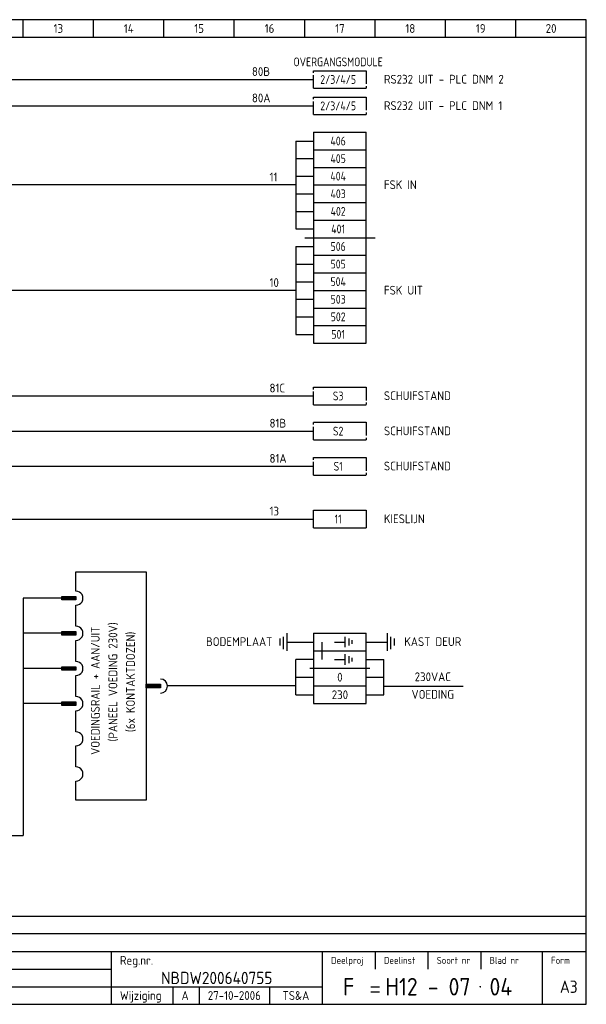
# Model space of a CAD drawing. Extents: x 10 to 410, y 10 to 290.
# Tile 2 of 2: x 249 to 410, y 10 to 290. Entities that reach past the tile are written whole.
import ezdxf
from ezdxf.enums import TextEntityAlignment as Align

# ---------------------------------------------------------------- set-up
doc = ezdxf.new("R2010")
doc.units = 0
doc.header["$MEASUREMENT"] = 0
doc.linetypes.add('HART2', pattern=[5.5875, 3.75, -0.6125, 0.6125, -0.6125])
for name, color, linetype in [('0-25', 7, 'CONTINUOUS'), ('0-35', 2, 'CONTINUOUS'), ('0-50', 3, 'CONTINUOUS'), ('B-25', 7, 'CONTINUOUS'), ('S-25', 7, 'CONTINUOUS')]:
    doc.layers.add(name, color=color, linetype=linetype)
doc.styles.add('ISO', font='iso.shx')

# ---------------------------------------------------------------- blocks, each defined once
blk = doc.blocks.new('KADERA3')
at = {"layer": '0-25'}
for p, q in [((250, 285), (250, 290)), ((270, 285), (270, 290)), ((290, 285), (290, 290)), ((310, 285), (310, 290)), ((330, 285), (330, 290)), ((350, 285), (350, 290)), ((370, 285), (370, 290)), ((390, 285), (390, 290)), ((10, 285), (410, 285)), ((410, 35), (10, 35)), ((410, 30), (10, 30)), ((350, 25), (350, 20)), ((365, 25), (365, 20)), ((380, 25), (380, 20)), ((200, 20), (275, 20)), ((150, 15), (335, 15)), ((292.5, 15), (292.5, 10)), ((300, 15), (300, 10)), ((320, 15), (320, 10))]:
    blk.add_line(p, q, dxfattribs=at)
at = {"layer": '0-35'}
for p, q in [((275, 25), (275, 10)), ((335, 25), (335, 10)), ((397.5, 25), (397.5, 10))]:
    blk.add_line(p, q, dxfattribs=at)
at = {"layer": '0-50'}
for p, q in [((10, 25), (410, 25)), ((348.75, 15), (351.25, 15)), ((348.75, 13.5), (351.25, 13.5))]:
    blk.add_line(p, q, dxfattribs=at)
blk.add_lwpolyline([(10, 10), (410, 10), (410, 290), (10, 290)], close=True, dxfattribs=at)
at = {"layer": '0-50', "const_width": 0.25}
blk.add_lwpolyline([(379.75, 15, 1), (380, 15, 1)], format="xyb", close=True, dxfattribs=at)
at = {"layer": '0-25', "style": 'ISO'}
for s, height, p in [('Reg.nr.', 2.5, (277.5, 22.5)), ('Deelproj', 2, (337.5, 22.5)), ('Deelinst', 2, (352.5, 22.5)), ('Soort nr', 2, (367.5, 22.5)), ('Blad nr', 2, (382.5, 22.5)), ('Form', 2, (400, 22.5)), ('Wijziging', 2.5, (277.5, 12.5))]:
    blk.add_text(s, height=height, dxfattribs=at).set_placement(p, align=Align.MIDDLE_LEFT)
for tag, p in [('STR1', (20, 287.5)), ('STR2', (40, 287.5)), ('STR3', (60, 287.5)), ('STR4', (80, 287.5)), ('STR5', (100, 287.5)), ('STR6', (120, 287.5)), ('STR7', (140, 287.5)), ('STR8', (160, 287.5)), ('STR9', (180, 287.5)), ('STR10', (200, 287.5)), ('STR11', (220, 287.5)), ('STR12', (240, 287.5)), ('STR13', (260, 287.5)), ('STR14', (280, 287.5)), ('STR15', (300, 287.5)), ('STR16', (320, 287.5)), ('STR17', (340, 287.5)), ('STR18', (360, 287.5)), ('STR19', (380, 287.5)), ('STR20', (400, 287.5)), ('W', (180, 12.5)), ('Z', (310, 12.5)), ('Y', (327.5, 12.5))]:
    blk.add_attdef(tag, text='', height=2.5, dxfattribs=at).set_placement(p, align=Align.MIDDLE)
for tag, p in [('N', (220, 22.5)), ('B', (92.5, 17.5)), ('P', (220, 17.5)), ('C', (92.5, 12.5)), ('U', (220, 12.5)), ('REV', (295, 12.5))]:
    blk.add_attdef(tag, text='', height=2.5, dxfattribs=at).set_placement(p, align=Align.MIDDLE_LEFT)
at = {"layer": '0-35', "style": 'ISO'}
blk.add_attdef('RNR', text='', height=3.5, dxfattribs=at).set_placement((305, 17.5), align=Align.MIDDLE)
for tag, p in [('X', (178.5, 17.5)), ('FORM', (402.5, 15))]:
    blk.add_attdef(tag, text='', height=3.5, dxfattribs=at).set_placement(p, align=Align.MIDDLE_LEFT)
at = {"layer": '0-50', "style": 'ISO'}
for tag, p in [('M', (342.5, 15)), ('O', (365, 15))]:
    blk.add_attdef(tag, text='', height=5, dxfattribs=at).set_placement(p, align=Align.MIDDLE)
blk.add_attdef('Q', text='', height=5, dxfattribs=at).set_placement((382.5, 15), align=Align.MIDDLE_LEFT)

msp = doc.modelspace()

# ---------------------------------------------------------------- linework, layer by layer
at = {"layer": '0-25'}
for p, q in [((332.5, 275.5), (347.5, 275.5)), ((97.5, 273), (332.5, 273)), ((332.5, 270.5), (347.5, 270.5)), ((332.5, 268), (347.5, 268)), ((107.5, 265.5), (332.5, 265.5)), ((332.5, 263), (347.5, 263)), ((332.5, 258), (347.5, 258)), ((332.5, 258), (332.5, 198)), ((347.5, 198), (347.5, 258)), ((327.5, 255.5), (327.5, 230.5)), ((327.5, 255.5), (332.5, 255.5)), ((332.5, 253), (347.5, 253)), ((327.5, 250.5), (332.5, 250.5)), ((332.5, 248), (347.5, 248)), ((327.5, 245.5), (332.5, 245.5)), ((327.5, 243), (142.5, 243)), ((332.5, 243), (347.5, 243)), ((327.5, 240.5), (332.5, 240.5)), ((332.5, 238), (347.5, 238)), ((327.5, 235.5), (332.5, 235.5)), ((332.5, 233), (347.5, 233)), ((327.5, 230.5), (332.5, 230.5)), ((327.5, 225.5), (332.5, 225.5)), ((327.5, 225.5), (327.5, 200.5)), ((332.5, 223), (347.5, 223)), ((327.5, 220.5), (332.5, 220.5)), ((332.5, 218), (347.5, 218)), ((327.5, 213), (147.5, 213)), ((327.5, 215.5), (332.5, 215.5)), ((332.5, 213), (347.5, 213)), ((327.5, 210.5), (332.5, 210.5)), ((332.5, 208), (347.5, 208)), ((327.5, 205.5), (332.5, 205.5)), ((332.5, 203), (347.5, 203)), ((327.5, 200.5), (332.5, 200.5)), ((332.5, 198), (347.5, 198)), ((332.5, 185.5), (347.5, 185.5)), ((52.5, 183), (332.5, 183)), ((332.5, 180.5), (347.5, 180.5)), ((332.5, 175.5), (347.5, 175.5)), ((72.5, 173), (332.5, 173)), ((332.5, 170.5), (347.5, 170.5)), ((332.5, 165.5), (347.5, 165.5)), ((92.5, 163), (332.5, 163)), ((332.5, 160.5), (347.5, 160.5)), ((332.5, 150.5), (347.5, 150.5)), ((332.5, 145.5), (332.5, 150.5)), ((347.5, 150.5), (347.5, 145.5)), ((239, 148), (332.5, 148)), ((332.5, 145.5), (347.5, 145.5)), ((265, 127.5), (265, 133.03)), ((265, 133.03), (285, 133.03)), ((285, 133.03), (285, 68.03)), ((250, 125.5), (250, 58)), ((261, 125.5), (250, 125.5)), ((265, 117.5), (265, 123.5)), ((261, 115.5), (250, 115.5)), ((325, 110.53), (325, 115.53)), ((332.5, 115.53), (332.5, 95.53)), ((332.5, 115.53), (347.5, 115.53)), ((347.5, 95.53), (347.5, 115.53)), ((353.5, 110.53), (353.5, 115.53)), ((265, 107.5), (265, 113.5)), ((323, 112.03), (323, 114.03)), ((324, 111.03), (324, 114.53)), ((325, 113.03), (332.59, 113.03)), ((335, 108.03), (335, 113.03)), ((338.5, 113.03), (341.5, 113.03)), ((341.5, 111.53), (341.5, 114.53)), ((342.5, 114.03), (342.5, 112.03)), ((343.5, 112.53), (343.5, 113.53)), ((347.5, 113.03), (353.5, 113.03)), ((354.5, 111.03), (354.5, 114.53)), ((355.5, 112.03), (355.5, 114.03)), ((332.5, 110.53), (347.5, 110.53)), ((341.5, 106.53), (341.5, 109.53)), ((327.5, 98.03), (327.5, 108.03)), ((332.5, 108.03), (327.5, 108.03)), ((338.5, 108.03), (341.5, 108.03)), ((342.5, 109.03), (342.5, 107.03)), ((343.5, 107.53), (343.5, 108.53)), ((347.5, 108.03), (352.5, 108.03)), ((347.5, 108.03), (352.5, 108.03)), ((352.5, 98.03), (352.5, 108.03)), ((261, 105.5), (250, 105.5)), ((348.5, 105.53), (331.5, 105.53)), ((265, 97.5), (265, 103.5)), ((327.5, 103.03), (332.5, 103.03)), ((347.5, 103.03), (352.5, 103.03)), ((347.5, 103.03), (352.5, 103.03)), ((327.5, 100.53), (291, 100.53)), ((327.5, 98.03), (332.5, 98.03)), ((332.5, 100.53), (347.5, 100.53)), ((347.5, 98.03), (352.5, 98.03)), ((352.5, 100.5), (375, 100.5)), ((261, 95.5), (250, 95.5)), ((332.5, 95.53), (347.5, 95.53)), ((265, 87.5), (265, 93.5)), ((265, 77.5), (265, 83.5)), ((265, 68.03), (265, 73.5)), ((285, 68.03), (265, 68.03)), ((75, 58), (250, 58))]:
    msp.add_line(p, q, dxfattribs=at)
at = {"layer": '0-25', "linetype": 'HART2'}
for p, q in [((332.5, 270.5), (332.5, 275.5)), ((347.5, 275.5), (347.5, 270.5)), ((332.5, 263), (332.5, 268)), ((347.5, 268), (347.5, 263)), ((332.5, 253), (347.5, 253)), ((332.5, 248), (347.5, 248)), ((332.5, 243), (347.5, 243)), ((332.5, 238), (347.5, 238)), ((332.5, 233), (347.5, 233)), ((332.5, 223), (347.5, 223)), ((332.5, 218), (347.5, 218)), ((332.5, 213), (347.5, 213)), ((332.5, 208), (347.5, 208)), ((332.5, 203), (347.5, 203)), ((332.5, 180.5), (332.5, 185.5)), ((347.5, 185.5), (347.5, 180.5)), ((332.5, 170.5), (332.5, 175.5)), ((347.5, 175.5), (347.5, 170.5)), ((332.5, 160.5), (332.5, 165.5)), ((347.5, 165.5), (347.5, 160.5))]:
    msp.add_line(p, q, dxfattribs=at)
at = {"layer": '0-25', "linetype": 'Continuous'}
msp.add_line((330, 228), (350, 228), dxfattribs=at)
at = {"layer": '0-25'}
for centre, start, end in [((265, 125.5), 269.8792, 90.1208), ((265, 115.5), 269.8792, 90.1208), ((265, 105.5), 269.8792, 90.1208), ((289, 100.5), 270, 90), ((265, 95.5), 269.8792, 90.1208), ((265, 85.5), 269.8792, 90.1208), ((265, 75.5), 269.8792, 90.1208)]:
    msp.add_arc(centre, 2, start, end, dxfattribs=at)
at = {"layer": '0-35'}
for p, q in [((261, 125), (261, 126)), ((261, 126), (265, 126)), ((265, 126), (265, 125)), ((261, 125.75), (265, 125.75)), ((261, 125.5), (265, 125.5)), ((265, 125.25), (261, 125.25)), ((265, 125), (261, 125)), ((261, 115), (261, 116)), ((261, 116), (265, 116)), ((261, 115.75), (265, 115.75)), ((261, 115.5), (265, 115.5)), ((265, 115.25), (261, 115.25)), ((265, 115), (261, 115)), ((265, 116), (265, 115)), ((261, 105), (261, 106)), ((261, 106), (265, 106)), ((261, 105.75), (265, 105.75)), ((261, 105.5), (265, 105.5)), ((265, 105.25), (261, 105.25)), ((265, 105), (261, 105)), ((265, 106), (265, 105)), ((285, 100), (285, 101)), ((285, 101), (289, 101)), ((289, 101), (289, 100)), ((285, 100.75), (289, 100.75)), ((285, 100.5), (289, 100.5)), ((289, 100.25), (285, 100.25)), ((289, 100), (285, 100)), ((261, 95), (261, 96)), ((261, 96), (265, 96)), ((261, 95.75), (265, 95.75)), ((261, 95.5), (265, 95.5)), ((265, 95.25), (261, 95.25)), ((265, 96), (265, 95)), ((265, 95), (261, 95))]:
    msp.add_line(p, q, dxfattribs=at)

# ---------------------------------------------------------------- block references
at = {"layer": 'S-25'}
ref = msp.add_blockref('KADERA3', (0, 0), dxfattribs=at)
ref.add_attrib('M', 'F', dxfattribs={"layer": '0-50', "height": 5, "style": 'ISO'}).set_placement((342.5, 15), align=Align.MIDDLE)
ref.add_attrib('O', 'H12 - 07', dxfattribs={"layer": '0-50', "height": 5, "style": 'ISO'}).set_placement((365, 15), align=Align.MIDDLE)
ref.add_attrib('Q', '04', dxfattribs={"layer": '0-50', "height": 5, "style": 'ISO'}).set_placement((382.5, 15), align=Align.MIDDLE_LEFT)
ref.add_attrib('RNR', 'NBDW200640755', dxfattribs={"layer": '0-35', "height": 3.5, "style": 'ISO'}).set_placement((305, 17.5), align=Align.MIDDLE)
ref.add_attrib('FORM', 'A3', dxfattribs={"layer": '0-35', "height": 3.5, "style": 'ISO'}).set_placement((402.5, 15), align=Align.MIDDLE_LEFT)
ref.add_attrib('REV', 'A', dxfattribs={"layer": '0-25', "height": 2.5, "style": 'ISO'}).set_placement((295, 12.5), align=Align.MIDDLE_LEFT)
ref.add_attrib('Z', '27-10-2006', dxfattribs={"layer": '0-25', "height": 2.5, "style": 'ISO'}).set_placement((310, 12.5), align=Align.MIDDLE)
ref.add_attrib('Y', 'TS&A', dxfattribs={"layer": '0-25', "height": 2.5, "style": 'ISO'}).set_placement((327.5, 12.5), align=Align.MIDDLE)
ref.add_attrib('STR13', '13', dxfattribs={"layer": '0-25', "height": 2.5, "style": 'ISO'}).set_placement((260, 287.5), align=Align.MIDDLE)
ref.add_attrib('STR14', '14', dxfattribs={"layer": '0-25', "height": 2.5, "style": 'ISO'}).set_placement((280, 287.5), align=Align.MIDDLE)
ref.add_attrib('STR15', '15', dxfattribs={"layer": '0-25', "height": 2.5, "style": 'ISO'}).set_placement((300, 287.5), align=Align.MIDDLE)
ref.add_attrib('STR16', '16', dxfattribs={"layer": '0-25', "height": 2.5, "style": 'ISO'}).set_placement((320, 287.5), align=Align.MIDDLE)
ref.add_attrib('STR17', '17', dxfattribs={"layer": '0-25', "height": 2.5, "style": 'ISO'}).set_placement((340, 287.5), align=Align.MIDDLE)
ref.add_attrib('STR18', '18', dxfattribs={"layer": '0-25', "height": 2.5, "style": 'ISO'}).set_placement((360, 287.5), align=Align.MIDDLE)
ref.add_attrib('STR19', '19', dxfattribs={"layer": '0-25', "height": 2.5, "style": 'ISO'}).set_placement((380, 287.5), align=Align.MIDDLE)
ref.add_attrib('STR20', '20', dxfattribs={"layer": '0-25', "height": 2.5, "style": 'ISO'}).set_placement((400, 287.5), align=Align.MIDDLE)

# ---------------------------------------------------------------- texts
at = {"layer": 'B-25', "style": 'ISO', "width": 0.9}
for s, p in [('OVERGANGSMODULE', (339.5, 278)), ('2/3/4/5', (339.5, 273)), ('2/3/4/5', (339.5, 265.5)), ('406', (339.5, 255.5)), ('405', (339.5, 250.5)), ('404', (339.5, 245.5)), ('403', (339.5, 240.5)), ('402', (339.5, 235.5)), ('401', (339.5, 230.5)), ('506', (339.5, 225.5)), ('505', (339.5, 220.5)), ('504', (339.5, 215.5)), ('503', (339.5, 210.5)), ('502', (339.5, 205.5)), ('501', (339.5, 200.5)), ('S3', (339.5, 183)), ('S2', (339.5, 173)), ('S1', (339.5, 163)), ('11', (339.5, 148))]:
    msp.add_text(s, height=2.5, dxfattribs=at).set_placement(p, align=Align.MIDDLE)
at = {"layer": 'B-25', "style": 'ISO'}
for s, p in [('80B', (315, 274)), ('RS232 UIT - PLC DNM 2', (352.5, 271.82)), ('80A', (315, 266.5)), ('RS232 UIT - PLC DNM 1', (352.5, 264.32)), ('11', (320, 244)), ('FSK IN', (352.5, 241.82)), ('10', (320, 214)), ('FSK UIT', (352.5, 211.82)), ('81C', (320, 184)), ('SCHUIFSTAND', (352.5, 181.82)), ('81B', (320, 174)), ('SCHUIFSTAND', (352.5, 171.82)), ('81A', (320, 164)), ('SCHUIFSTAND', (352.5, 161.82)), ('13', (320, 149)), ('KIESLIJN', (352.5, 146.82))]:
    msp.add_text(s, height=2.5, dxfattribs=at).set_placement(p)
for s, p in [('(PANEEL VOEDING 230V)', (275.5, 101.68)), ('VOEDINGSRAIL + AAN/UIT', (270.5, 99.18)), ('(6x KONTAKTDOZEN)', (280.5, 101.68))]:
    msp.add_text(s, height=2.5, rotation=90, dxfattribs=at).set_placement(p, align=Align.MIDDLE)
for s, p in [('BODEMPLAAT', (311.39, 113.14)), ('KAST DEUR', (366.39, 113.14)), ('0', (340, 103.03)), ('230VAC', (366.39, 103.14)), ('230', (340, 98.03)), ('VOEDING', (366.39, 98.14))]:
    msp.add_text(s, height=2.5, dxfattribs=at).set_placement(p, align=Align.MIDDLE)

doc.saveas('drawing.dxf')
